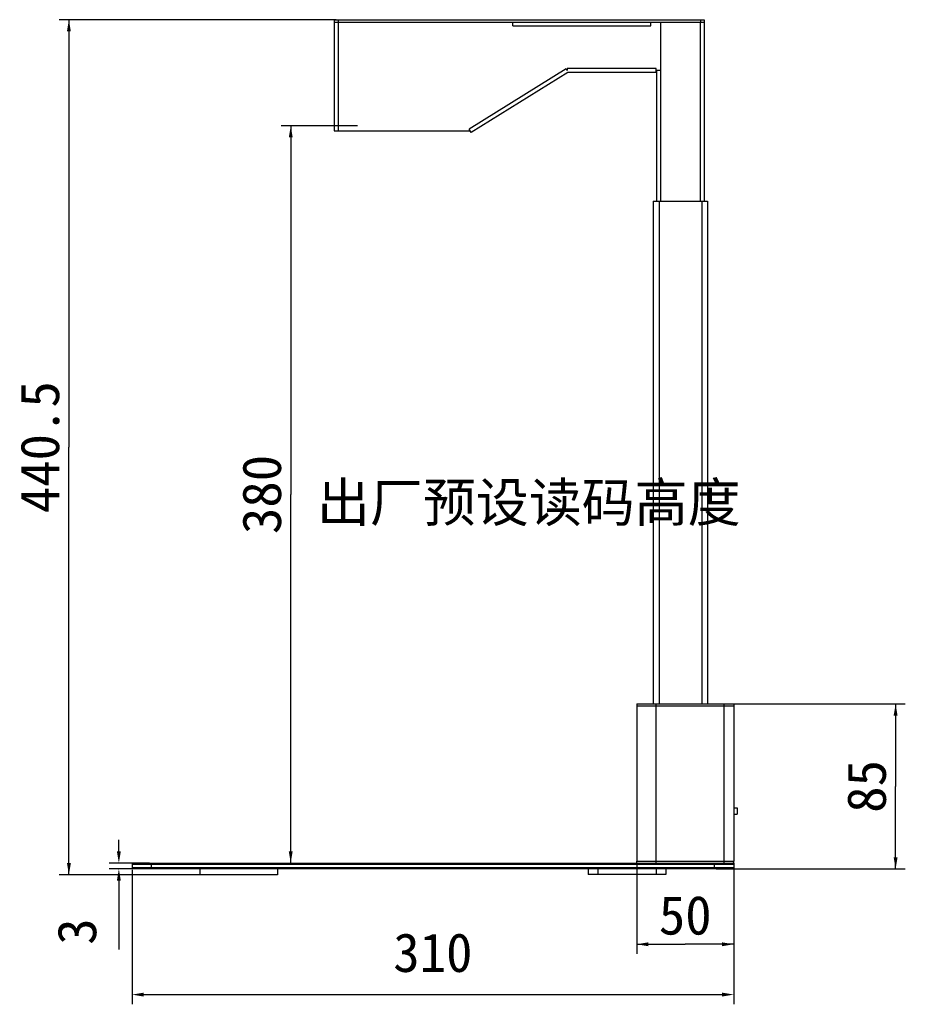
# Model space of a CAD drawing. Header units: millimetres. Extents: x 42 to 1167, y 41 to 792.
# Tile 22 of 55: x 42 to 270, y 511 to 765. Entities that reach past the tile are written whole.
import ezdxf

# ---------------------------------------------------------------- set-up
doc = ezdxf.new("R2010")
doc.units = ezdxf.units.MM
doc.header["$LTSCALE"] = 65.395
doc.header["$PDMODE"] = 3
doc.header["$PDSIZE"] = 8
doc.layers.get('0').update_dxf_attribs({"linetype": 'CONTINUOUS'})
doc.layers.get('Defpoints').update_dxf_attribs({"linetype": 'CONTINUOUS'})
for name, color, linetype in [('00_COMPONENTS', 7, 'CONTINUOUS'), ('50_ALL_DETAILS', 7, 'CONTINUOUS'), ('51__DRAFT_DIMS', 7, 'CONTINUOUS')]:
    doc.layers.add(name, color=color, linetype=linetype)
doc.styles.get("Standard").update_dxf_attribs({"font": 'simfang.ttf'})
doc.dimstyles.new('DIMSTYLE_2', dxfattribs={"dimtxt": 10, "dimasz": 3, "dimexe": 2.5, "dimexo": 0.5, "dimgap": 2.5, "dimtad": 1, "dimlfac": 2, "dimdsep": 46, "dimtxsty": 'STANDARD', "dimblk": '_FILLED', "dimblk1": '_FILLED', "dimblk2": '_FILLED', "dimcen": 0.09, "dimclrt": 3, "dimazin": 2, "dimtp": 0.5, "dimtm": 0.5, "dimtfac": 1, "dimtofl": 0, "dimtmove": 0, "dimatfit": 3, "dimldrblk": '_FILLED', "dimfxl": 1, "dimtolj": 1, "dimarcsym": 0})
doc.dimstyles.new('DIMSTYLE_4', dxfattribs={"dimtxt": 10, "dimasz": 3, "dimexe": 2.5, "dimexo": 0.5, "dimgap": 2.5, "dimtad": 1, "dimlfac": 2, "dimdsep": 46, "dimtxsty": 'STANDARD', "dimblk": '_FILLED', "dimblk1": '_FILLED', "dimblk2": '_FILLED', "dimcen": 0.09, "dimclrt": 3, "dimazin": 2, "dimtp": 0.3, "dimtm": 0.3, "dimtfac": 1, "dimtofl": 0, "dimtmove": 0, "dimatfit": 3, "dimldrblk": '_FILLED', "dimfxl": 1, "dimtolj": 1, "dimarcsym": 0})
doc.dimstyles.new('DIMSTYLE_5', dxfattribs={"dimtxt": 10, "dimasz": 3, "dimexe": 2.5, "dimexo": 0.5, "dimgap": 2.5, "dimtad": 1, "dimlfac": 2, "dimdsep": 46, "dimtxsty": 'STANDARD', "dimblk": '_FILLED', "dimblk1": '_FILLED', "dimblk2": '_FILLED', "dimcen": 0.09, "dimclrt": 3, "dimazin": 2, "dimtp": 0.8, "dimtm": 0.8, "dimtfac": 1, "dimtofl": 0, "dimtmove": 0, "dimatfit": 3, "dimldrblk": '_FILLED', "dimfxl": 1, "dimtolj": 1, "dimarcsym": 0})

# ---------------------------------------------------------------- blocks, each defined once
blk = doc.blocks.new('_FILLED')
at = {"color": 0, "linetype": 'ByBlock'}
blk.add_solid([(0, 0), (-1, 0.167), (-1, -0.167)], dxfattribs=at)
blk = doc.blocks.new('*D5')
at = {"layer": '51__DRAFT_DIMS', "color": 0, "lineweight": -2}
for p, q in [((67.63, 550.57), (67.63, 553.57)), ((75.52, 547.57), (65.13, 547.57)), ((75.52, 546.07), (65.13, 546.07)), ((67.63, 543.07), (67.63, 525.27))]:
    blk.add_line(p, q, dxfattribs=at)
at = {"layer": 'Defpoints', "color": 0}
for p in [(67.63, 546.07), (76.02, 547.57), (76.02, 546.07)]:
    blk.add_point(p, dxfattribs=at)
at = {"layer": '51__DRAFT_DIMS', "color": 0, "linetype": 'ByBlock', "lineweight": -2, "xscale": 3, "yscale": 3, "zscale": 3}
for p, rotation in [((67.63, 547.57), 270), ((67.63, 546.07), 90)]:
    blk.add_blockref('_FILLED', p, dxfattribs=dict(at, rotation=rotation))
at = {"layer": '51__DRAFT_DIMS', "color": 3, "insert": (51.8, 533.32), "char_height": 10, "attachment_point": 3, "rotation": 90, "line_spacing_factor": 0.9}
blk.add_mtext('\\A1;3', dxfattribs=at)
blk = doc.blocks.new('*D6')
at = {"layer": '51__DRAFT_DIMS', "color": 4}
for p, q in [((224.02, 588.57), (270.21, 588.57)), ((267.71, 588.57), (267.71, 567.32)), ((267.71, 546.07), (267.71, 567.32)), ((221.52, 546.07), (270.21, 546.07))]:
    blk.add_line(p, q, dxfattribs=at)
at = {"layer": '51__DRAFT_DIMS', "color": 4, "xscale": 3, "yscale": 3, "zscale": 3}
for p, rotation in [((267.71, 588.57), 90), ((267.71, 546.07), 270)]:
    blk.add_blockref('_FILLED', p, dxfattribs=dict(at, rotation=rotation))
at = {"layer": '51__DRAFT_DIMS', "color": 3, "insert": (255.21, 567.32), "char_height": 10, "width": 14.6875, "attachment_point": 2, "rotation": 90, "line_spacing_factor": 0.9}
blk.add_mtext('85', dxfattribs=at)
blk = doc.blocks.new('*D7')
at = {"layer": '51__DRAFT_DIMS', "color": 4}
for p, q in [((201.02, 547.57), (201.02, 524.15)), ((226.02, 547.57), (226.02, 524.15)), ((201.02, 526.65), (213.52, 526.65)), ((226.02, 526.65), (213.52, 526.65))]:
    blk.add_line(p, q, dxfattribs=at)
at = {"layer": '51__DRAFT_DIMS', "color": 4, "xscale": 3, "yscale": 3, "zscale": 3, "rotation": 180}
blk.add_blockref('_FILLED', (201.02, 526.65), dxfattribs=at)
at = {"layer": '51__DRAFT_DIMS', "color": 4, "xscale": 3, "yscale": 3, "zscale": 3}
blk.add_blockref('_FILLED', (226.02, 526.65), dxfattribs=at)
at = {"layer": '51__DRAFT_DIMS', "color": 3, "insert": (213.52, 539.15), "char_height": 10, "width": 14.6875, "attachment_point": 2, "line_spacing_factor": 0.9}
blk.add_mtext('50', dxfattribs=at)
blk = doc.blocks.new('*D8')
at = {"layer": '51__DRAFT_DIMS', "color": 4}
for p, q in [((123.62, 764.82), (52.26, 764.82)), ((54.76, 764.82), (54.76, 654.69)), ((54.76, 544.57), (54.76, 654.69)), ((90.52, 544.57), (52.26, 544.57))]:
    blk.add_line(p, q, dxfattribs=at)
at = {"layer": '51__DRAFT_DIMS', "color": 4, "xscale": 3, "yscale": 3, "zscale": 3}
for p, rotation in [((54.76, 764.82), 90), ((54.76, 544.57), 270)]:
    blk.add_blockref('_FILLED', p, dxfattribs=dict(at, rotation=rotation))
at = {"layer": '51__DRAFT_DIMS', "color": 3, "insert": (42.26, 654.69), "char_height": 10, "width": 36.7188, "attachment_point": 2, "rotation": 90, "line_spacing_factor": 0.9}
blk.add_mtext('440.5', dxfattribs=at)
blk = doc.blocks.new('*D9')
at = {"layer": '51__DRAFT_DIMS', "color": 4}
for p, q in [((129.1, 737.47), (109.4, 737.47)), ((111.9, 737.47), (111.9, 642.52)), ((111.9, 547.57), (111.9, 642.52))]:
    blk.add_line(p, q, dxfattribs=at)
at = {"layer": '51__DRAFT_DIMS', "color": 4, "xscale": 3, "yscale": 3, "zscale": 3}
for p, rotation in [((111.9, 737.47), 90), ((111.9, 547.57), 270)]:
    blk.add_blockref('_FILLED', p, dxfattribs=dict(at, rotation=rotation))
at = {"layer": '51__DRAFT_DIMS', "color": 3, "insert": (99.4, 642.52), "char_height": 10, "width": 22.0312, "attachment_point": 2, "rotation": 90, "line_spacing_factor": 0.9}
blk.add_mtext('380', dxfattribs=at)
blk = doc.blocks.new('*D10')
at = {"layer": '51__DRAFT_DIMS', "color": 0, "lineweight": -2}
for p, q in [((71.02, 545.82), (71.02, 511.19)), ((226.02, 545.82), (226.02, 511.19)), ((74.02, 513.69), (223.02, 513.69))]:
    blk.add_line(p, q, dxfattribs=at)
at = {"layer": 'Defpoints', "color": 0}
for p in [(71.02, 546.32), (226.02, 546.32), (226.02, 513.69)]:
    blk.add_point(p, dxfattribs=at)
at = {"layer": '51__DRAFT_DIMS', "color": 0, "linetype": 'ByBlock', "lineweight": -2, "xscale": 3, "yscale": 3, "zscale": 3, "rotation": 180}
blk.add_blockref('_FILLED', (71.02, 513.69), dxfattribs=at)
at = {"layer": '51__DRAFT_DIMS', "color": 0, "linetype": 'ByBlock', "lineweight": -2, "xscale": 3, "yscale": 3, "zscale": 3}
blk.add_blockref('_FILLED', (226.02, 513.69), dxfattribs=at)
at = {"layer": '51__DRAFT_DIMS', "color": 3, "insert": (148.51, 529.52), "char_height": 10, "attachment_point": 2, "line_spacing_factor": 0.9}
blk.add_mtext('\\A1;310', dxfattribs=at)

msp = doc.modelspace()

# ---------------------------------------------------------------- linework, layer by layer
at = {"layer": '00_COMPONENTS', "color": 7}
for p, q in [((123.1197, 764.8152), (123.1197, 764.2152)), ((123.1197, 764.8152), (218.4197, 764.8152)), ((123.1197, 764.2152), (123.1197, 736.2152)), ((123.1197, 764.2152), (169.1197, 764.2152)), ((169.1197, 763.2152), (169.1197, 764.2152)), ((169.1197, 764.2152), (204.6197, 764.2152)), ((204.6197, 763.2152), (204.6197, 764.2152)), ((204.6197, 764.2152), (217.4197, 764.2152)), ((207.1197, 764.2152), (207.1197, 751.7152)), ((217.4197, 718.0652), (217.4197, 764.2152)), ((217.4197, 764.2152), (218.4197, 764.2152)), ((218.4197, 764.8152), (218.4197, 764.2152)), ((218.4197, 764.2152), (218.4197, 718.0652)), ((183.2621, 751.2152), (158.3831, 735.7902)), ((182.8562, 752.1401), (183.1197, 751.7152)), ((183.1197, 752.2152), (183.1197, 751.7152)), ((206.0197, 751.2152), (183.2621, 751.2152)), ((206.0197, 751.2152), (206.0197, 752.2152)), ((207.1197, 751.7152), (206.0197, 751.7152)), ((206.1197, 751.7152), (206.1197, 718.0652)), ((123.1197, 736.2152), (158.1197, 736.2152)), ((158.3831, 735.7902), (157.8562, 736.6401)), ((205.2697, 718.0652), (205.2697, 588.5652)), ((205.2697, 718.0652), (219.2697, 718.0652)), ((219.2697, 718.0652), (219.2697, 588.5652)), ((201.0197, 588.5652), (226.0197, 588.5652)), ((201.0197, 588.5652), (201.0197, 588.0652)), ((226.0197, 588.5652), (226.0197, 588.0652)), ((201.0197, 588.0652), (226.0197, 588.0652)), ((201.0197, 588.0652), (201.0197, 548.0652)), ((226.0197, 588.0652), (226.0197, 548.0652)), ((226.0197, 561.7857), (226.9197, 561.7624)), ((226.9171, 561.758), (226.9171, 560.1624)), ((226.9197, 561.7624), (226.9197, 560.1624)), ((226.0197, 560.1391), (226.9197, 560.1624)), ((201.0197, 548.0652), (226.0197, 548.0652)), ((201.0197, 547.5652), (201.0197, 548.0652)), ((226.0197, 547.5652), (226.0197, 548.0652)), ((71.2697, 547.5652), (71.0197, 547.3152)), ((71.0197, 547.3152), (71.0197, 546.3152)), ((71.0197, 547.3152), (226.0197, 547.3152)), ((71.2697, 546.0652), (71.0197, 546.3152)), ((226.0197, 546.3152), (71.0197, 546.3152)), ((71.2697, 547.5652), (225.7697, 547.5652)), ((225.7697, 546.0652), (71.2697, 546.0652)), ((88.5197, 546.0652), (88.5197, 544.5652)), ((108.5197, 546.0652), (108.5197, 544.5652)), ((188.5197, 546.0652), (188.5197, 544.6652)), ((208.5197, 546.0652), (208.5197, 544.6652)), ((226.0197, 547.5652), (225.7697, 547.5652)), ((225.7697, 547.5652), (226.0197, 547.3152)), ((225.7697, 546.0652), (226.0197, 546.3152)), ((226.0197, 547.3152), (226.0197, 546.3152)), ((108.5197, 544.5652), (88.5197, 544.5652)), ((208.5197, 544.6652), (188.5197, 544.6652))]:
    msp.add_line(p, q, dxfattribs=at)
at = {"layer": '00_COMPONENTS', "color": 4}
for p, q in [((124.1197, 764.8152), (124.1197, 736.2152)), ((217.4197, 764.8152), (217.4197, 764.2152)), ((169.1197, 763.2152), (204.6197, 763.2152)), ((182.8562, 752.1401), (157.8562, 736.6401)), ((206.0197, 752.2152), (183.1197, 752.2152)), ((207.1197, 751.7152), (207.1197, 718.0652)), ((206.7697, 718.0652), (206.7697, 588.5652)), ((217.7697, 718.0652), (217.7697, 588.5652)), ((206.0197, 547.5652), (206.0197, 588.5652)), ((223.5197, 547.5652), (223.5197, 588.5652)), ((76.0197, 546.0652), (76.0197, 547.5652)), ((191.0197, 546.0652), (191.0197, 544.6652)), ((206.0197, 546.0652), (206.0197, 544.6652)), ((221.0197, 546.0652), (221.0197, 547.5652))]:
    msp.add_line(p, q, dxfattribs=at)
at = {"layer": '00_COMPONENTS', "color": 7}
msp.add_arc((225.8197, 560.7749), 0.7, 286.602065, 295.186979, dxfattribs=at)

# ---------------------------------------------------------------- texts
at = {"layer": '50_ALL_DETAILS', "color": 3, "insert": (118.6538, 645.4932), "char_height": 10, "width": 167.897786, "attachment_point": 1, "line_spacing_factor": 0.9}
msp.add_mtext('出厂预设读码高度', dxfattribs=at)

# ---------------------------------------------------------------- dimensions: what is measured, and where the dimension line sits
at = {"layer": '51__DRAFT_DIMS', "color": 4}
for base, p1, p2, angle, dimstyle, picture, middle in [((54.7595, 764.8152), (91.0197, 544.5652), (124.1197, 764.8152), 90, 'DIMSTYLE_5', '*D8', (54.7595, 654.3582)), ((111.904, 547.5652), (129.6044, 737.4652), (76.0197, 547.5652), 270, 'DIMSTYLE_2', '*D9', (111.904, 642.4761)), ((267.7098, 546.0652), (223.5197, 588.5652), (221.0197, 546.0652), 270, 'DIMSTYLE_4', '*D6', (267.7098, 567.0711))]:
    dim = msp.add_linear_dim(base=base, p1=p1, p2=p2, angle=angle, dimstyle=dimstyle, dxfattribs=at)
    dim.commit()
    dim.dimension.update_dxf_attribs({"geometry": picture, "text_midpoint": middle, "dimtype": 160})
dim = msp.add_linear_dim(base=(67.6307, 546.0652), p1=(76.0197, 547.5652), p2=(76.0197, 546.0652), angle=270, dimstyle='DIMSTYLE_2', override={"dimtxsty": 'STANDARD', "dimldrblk": '_FILLED'}, dxfattribs=at)
dim.commit()
dim.dimension.update_dxf_attribs({"geometry": '*D5', "text_midpoint": (67.6307, 530.5463), "dimtype": 160})
dim = msp.add_linear_dim(base=(226.0197, 526.6525), p1=(201.0197, 548.0652), p2=(226.0197, 548.0652), dimstyle='DIMSTYLE_4', dxfattribs=at)
dim.commit()
dim.dimension.update_dxf_attribs({"geometry": '*D7', "text_midpoint": (213.4904, 526.6525), "dimtype": 160})
dim = msp.add_linear_dim(base=(226.0197, 513.6874), p1=(71.0197, 546.3152), p2=(226.0197, 546.3152), dimstyle='DIMSTYLE_2', override={"dimtxsty": 'STANDARD', "dimldrblk": '_FILLED'}, dxfattribs=at)
dim.commit()
dim.dimension.update_dxf_attribs({"geometry": '*D10', "text_midpoint": (148.5079, 513.6874), "dimtype": 160})

doc.saveas('drawing.dxf')
